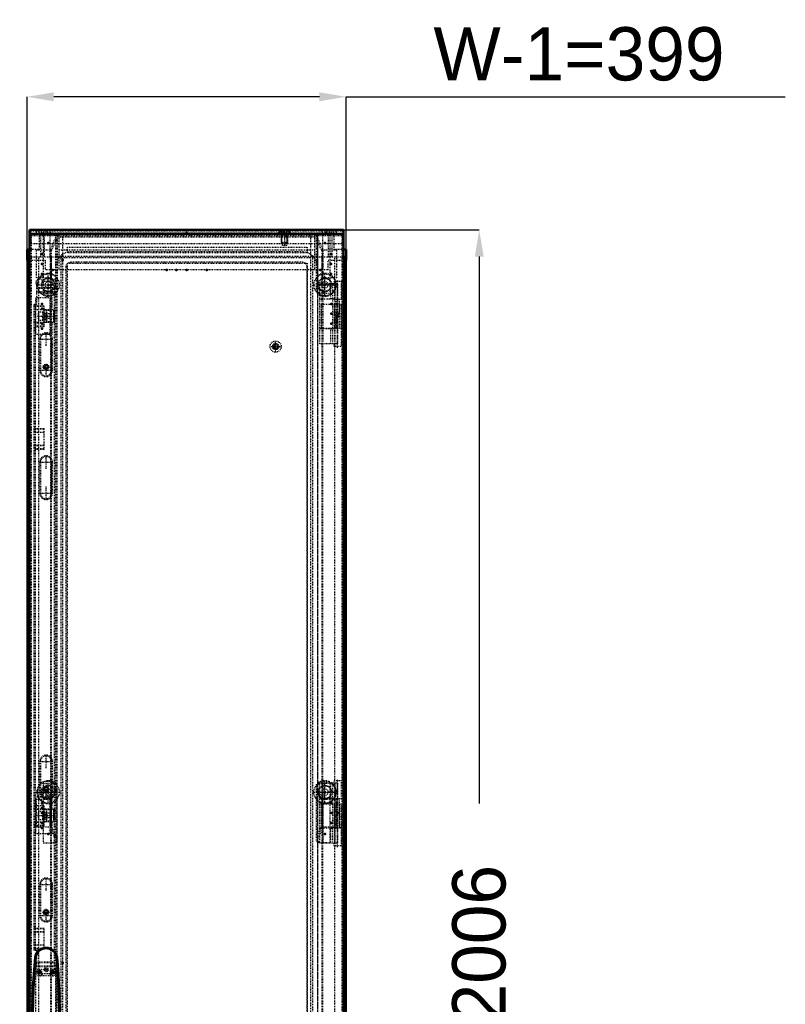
# Model space of a CAD drawing. Header units: millimetres. Extents: x -4 to 3283, y -42 to 4073.
# Tile 7 of 10: x 926 to 1883, y 1965 to 3198. Entities that reach past the tile are written whole.
import ezdxf

# ---------------------------------------------------------------- set-up
doc = ezdxf.new("R2010")
doc.units = ezdxf.units.MM
doc.linetypes.add('Center', pattern=[1.5, 0.45, -0.5, 0.05, -0.5])
doc.linetypes.add('Dashed', pattern=[2, 1, -1])
for name, color, linetype, lineweight in [('2d ConnectionPoints', 7, 'Continuous', 50), ('AM_0', 7, 'Continuous', 50), ('AM_5', 3, 'Continuous', 25), ('AM_7', 7, 'Center', 25), ('AM_9', 6, 'Dashed', 25)]:
    doc.layers.add(name, color=color, linetype=linetype, lineweight=lineweight)
doc.dimstyles.new('ISO-25', dxfattribs={"dimtxt": 2.5, "dimasz": 2.5, "dimexe": 1.25, "dimexo": 0.625, "dimtad": 1, "dimtxsty": 'Standard', "dimcen": 2.5, "dimadec": 0, "dimazin": 0, "dimtfac": 1, "dimtmove": 0, "dimatfit": 3, "dimfxl": 1, "dimarcsym": 0})

# ---------------------------------------------------------------- blocks, each defined once
blk = doc.blocks.new('32_CCR048R5_0__Roof_plate_0_in_MCS20048R5_0__1300')
at = {"layer": 'AM_0'}
for p, q in [((1330.9, 2934.6), (937.9, 2934.6)), ((937.9, 2934.6), (937.9, 2929.6)), ((1330.9, 2917.6), (1330.9, 2934.6)), ((1330.8, 2917.6), (1330.9, 2917.6))]:
    blk.add_line(p, q, dxfattribs=at)
at = {"layer": 'AM_5'}
for p, q in [((1260.9, 2929.6), (1252.9, 2929.6)), ((1253.6, 2917.9), (1253.6, 2929.6)), ((1260.1, 2917.9), (1260.1, 2929.6))]:
    blk.add_line(p, q, dxfattribs=at)
at = {"layer": 'AM_7'}
blk.add_line((1256.9, 2934), (1256.9, 2914.2), dxfattribs=at)
at = {"layer": 'AM_9'}
for p, q in [((937.9, 2929.6), (937.9, 2917.6)), ((939.4, 2917.6), (939.4, 2933.1)), ((1329.4, 2933.1), (939.4, 2933.1)), ((946.6, 2929.6), (946.6, 2933.1)), ((949.9, 2929.6), (949.9, 2933.1)), ((952.9, 2929.6), (952.9, 2933.1)), ((953.1, 2929.6), (953.1, 2933.1)), ((955.6, 2929.6), (955.6, 2933.1)), ((958.8, 2929.6), (958.8, 2933.1)), ((960.8, 2929.6), (960.8, 2933.1)), ((964.3, 2929.6), (964.3, 2933.1)), ((1249.9, 2932.1), (1249.9, 2930.9)), ((1263.9, 2932.1), (1249.9, 2932.1)), ((1263.9, 2930.9), (1249.9, 2930.9)), ((1252.4, 2933.1), (1252.4, 2932.1)), ((1252.9, 2930.9), (1252.9, 2918.7)), ((1260.9, 2918.7), (1260.9, 2930.9)), ((1261.4, 2932.1), (1261.4, 2933.1)), ((1263.9, 2930.9), (1263.9, 2932.1)), ((1304.4, 2929.6), (1304.4, 2933.1)), ((1308, 2929.6), (1308, 2933.1)), ((1309.9, 2929.6), (1309.9, 2933.1)), ((1313.1, 2929.6), (1313.1, 2933.1)), ((1315.6, 2929.6), (1315.6, 2933.1)), ((1315.8, 2929.6), (1315.8, 2933.1)), ((1318.8, 2929.6), (1318.8, 2933.1)), ((1322.1, 2929.6), (1322.1, 2933.1)), ((1329.4, 2933.1), (1329.4, 2917.6)), ((937.9, 2917.6), (1330.8, 2917.6)), ((1252.9, 2918.7), (1253.4, 2918.2)), ((1260.9, 2918.7), (1252.9, 2918.7)), ((1253.4, 2918.2), (1254.1, 2915.1)), ((1260.4, 2918.2), (1253.4, 2918.2)), ((1259.6, 2915.1), (1254.1, 2915.1)), ((1259.6, 2915.1), (1260.4, 2918.2)), ((1260.4, 2918.2), (1260.9, 2918.7))]:
    blk.add_line(p, q, dxfattribs=at)
blk = doc.blocks.new('34_LSSD2000_0__Espagnolette_Top_0_in_MCS20048R5_0__1300')
at = {"layer": 'AM_7'}
for p, q in [((950.3, 2797.9), (966.9, 2797.9)), ((958.6, 2789.6), (958.6, 2806.2)), ((958.6, 2750.6), (958.6, 2767.2)), ((950.3, 2758.9), (966.9, 2758.9)), ((958.6, 2635.8), (958.6, 2652.4)), ((950.3, 2644.1), (966.9, 2644.1)), ((958.6, 2596.8), (958.6, 2613.4)), ((950.3, 2605.1), (966.9, 2605.1)), ((950.3, 2269.3), (966.9, 2269.3)), ((958.6, 2261), (958.6, 2277.6)), ((958.6, 2222), (958.6, 2238.6)), ((950.3, 2230.3), (966.9, 2230.3)), ((958.6, 2107.2), (958.6, 2123.8)), ((950.3, 2115.5), (966.9, 2115.5)), ((958.6, 2068.2), (958.6, 2084.8)), ((950.3, 2076.5), (966.9, 2076.5))]:
    blk.add_line(p, q, dxfattribs=at)
at = {"layer": 'AM_9'}
for p, q in [((951.1, 2873.1), (950.1, 2873.1)), ((967.1, 2873.1), (966.1, 2873.1)), ((946.6, 2865.8), (946.6, 2841.1)), ((969.1, 2862.1), (946.6, 2862.1)), ((969.1, 2861.3), (946.6, 2861.3)), ((963.1, 2870.1), (954.1, 2870.1)), ((969.1, 2009.7), (969.1, 2864.6)), ((969.1, 2857.1), (946.6, 2857.1)), ((969.1, 2856.2), (946.6, 2856.2)), ((946.6, 2841.1), (943.1, 2841.1)), ((943.1, 2841.1), (943.1, 2033.1)), ((956.1, 2839), (943.1, 2839)), ((956.1, 2834.6), (943.1, 2834.6)), ((945.1, 2841.1), (945.1, 2033.1)), ((945.1, 2839.7), (956.1, 2839.7)), ((956.1, 2834.8), (945.1, 2834.8)), ((956.1, 2813.5), (956.1, 2839.7)), ((956.1, 2818.6), (943.1, 2818.6)), ((956.1, 2814.3), (943.1, 2814.3)), ((945.1, 2812.1), (943.1, 2812.1)), ((956.1, 2818.1), (945.1, 2818.1)), ((956.1, 2813.5), (945.1, 2813.5)), ((951.7, 2797.9), (950.7, 2797.9)), ((950.7, 2797.9), (950.7, 2758.9)), ((951.7, 2797.9), (951.7, 2758.9)), ((965.5, 2758.9), (965.5, 2797.9)), ((965.5, 2797.9), (966.5, 2797.9)), ((966.5, 2758.9), (966.5, 2797.9)), ((951.7, 2758.9), (950.7, 2758.9)), ((965.5, 2758.9), (966.5, 2758.9)), ((945.1, 2687.4), (943.1, 2687.4)), ((956.1, 2685.3), (943.1, 2685.3)), ((956.1, 2680.9), (943.1, 2680.9)), ((945.1, 2686), (956.1, 2686)), ((956.1, 2681.1), (945.1, 2681.1)), ((956.1, 2659.8), (956.1, 2686)), ((956.1, 2664.9), (943.1, 2664.9)), ((956.1, 2664.4), (945.1, 2664.4)), ((956.1, 2660.6), (943.1, 2660.6)), ((945.1, 2658.4), (943.1, 2658.4)), ((956.1, 2659.8), (945.1, 2659.8)), ((951.7, 2644.1), (950.7, 2644.1)), ((950.7, 2644.1), (950.7, 2605.1)), ((951.7, 2644.1), (951.7, 2605.1)), ((965.5, 2605.1), (965.5, 2644.1)), ((965.5, 2644.1), (966.5, 2644.1)), ((966.5, 2605.1), (966.5, 2644.1)), ((951.7, 2605.1), (950.7, 2605.1)), ((965.5, 2605.1), (966.5, 2605.1)), ((951.7, 2269.3), (950.7, 2269.3)), ((950.7, 2269.3), (950.7, 2230.3)), ((951.7, 2269.3), (951.7, 2230.3)), ((965.5, 2230.3), (965.5, 2269.3)), ((965.5, 2269.3), (966.5, 2269.3)), ((966.5, 2230.3), (966.5, 2269.3)), ((951.7, 2230.3), (950.7, 2230.3)), ((965.5, 2230.3), (966.5, 2230.3)), ((945.1, 2215.8), (943.1, 2215.8)), ((956.1, 2213.7), (943.1, 2213.7)), ((956.1, 2209.3), (943.1, 2209.3)), ((945.1, 2214.4), (956.1, 2214.4)), ((956.1, 2209.8), (945.1, 2209.8)), ((956.1, 2188.3), (956.1, 2214.4)), ((956.1, 2193.3), (943.1, 2193.3)), ((956.1, 2189), (943.1, 2189)), ((945.1, 2186.8), (943.1, 2186.8)), ((956.1, 2193.1), (945.1, 2193.1)), ((956.1, 2188.3), (945.1, 2188.3)), ((951.7, 2115.5), (950.7, 2115.5)), ((950.7, 2115.5), (950.7, 2076.5)), ((951.7, 2115.5), (951.7, 2076.5)), ((965.5, 2076.5), (965.5, 2115.5)), ((965.5, 2115.5), (966.5, 2115.5)), ((966.5, 2076.5), (966.5, 2115.5)), ((951.7, 2076.5), (950.7, 2076.5)), ((965.5, 2076.5), (966.5, 2076.5)), ((945.1, 2062.1), (943.1, 2062.1)), ((956.1, 2060), (943.1, 2060)), ((945.1, 2060.7), (956.1, 2060.7)), ((956.1, 2034.6), (956.1, 2060.7)), ((956.1, 2055.6), (943.1, 2055.6)), ((956.1, 2056.1), (945.1, 2056.1)), ((956.1, 2039.6), (943.1, 2039.6)), ((956.1, 2035.3), (943.1, 2035.3)), ((956.1, 2039.4), (945.1, 2039.4)), ((956.1, 2034.6), (945.1, 2034.6)), ((943.1, 2033.1), (946.6, 2033.1)), ((946.6, 2033.1), (946.6, 2008.5)), ((969.1, 2018), (946.6, 2018)), ((969.1, 2017.2), (946.6, 2017.2)), ((969.1, 2013), (946.6, 2013)), ((969.1, 2012.1), (946.6, 2012.1)), ((951.1, 2001.1), (950.1, 2001.1)), ((954.1, 2004.1), (963.1, 2004.1)), ((967.1, 2001.1), (966.1, 2001.1))]:
    blk.add_line(p, q, dxfattribs=at)
for centre, radius, start, end in [((950.1, 2868.6), 4.5, 90, 218.9424), ((951.1, 2870.1), 3, 360, 90), ((966.1, 2870.1), 3, 90, 180), ((967.1, 2868.6), 4.5, 296.3878, 90), ((958.6, 2797.9), 7.91, 0, 180), ((958.6, 2797.9), 6.91, 0, 180), ((958.6, 2758.9), 7.91, 180, 0), ((958.6, 2758.9), 6.91, 180, 0), ((958.6, 2644.1), 7.91, 0, 180), ((958.6, 2644.1), 6.91, 0, 180), ((958.6, 2605.1), 7.91, 180, 0), ((958.6, 2605.1), 6.91, 180, 0), ((958.6, 2269.3), 7.91, 0, 180), ((958.6, 2269.3), 6.91, 0, 180), ((958.6, 2230.3), 7.91, 180, 360), ((958.6, 2230.3), 6.91, 180, 360), ((958.6, 2115.5), 7.91, 360, 180), ((958.6, 2115.5), 6.91, 360, 180), ((958.6, 2076.5), 7.91, 180, 360), ((958.6, 2076.5), 6.91, 180, 360), ((967.1, 2005.6), 4.5, 270, 63.6122), ((950.1, 2005.6), 4.5, 141.0576, 270), ((951.1, 2004.1), 3, 270, 0), ((966.1, 2004.1), 3, 180, 270)]:
    blk.add_arc(centre, radius, start, end, dxfattribs=at)
blk = doc.blocks.new('35_LSSDXXXX_0__Lock_0_in_MCS20048R5_0__1300')
at = {"layer": 'AM_0'}
for p, q in [((945.4, 2024.5), (944.9, 2024.6)), ((971.9, 2024.5), (972.3, 2024.6)), ((945.4, 1852.7), (944.9, 1852.7)), ((971.9, 1852.7), (972.3, 1852.7))]:
    blk.add_line(p, q, dxfattribs=at)
for points in [[(971.9, 2024.5), (971.4, 2026.3), (970.7, 2028), (968.7, 2031.1), (967.1, 2032.5), (965.4, 2033.7), (963.3, 2034.7), (961, 2035.3), (958.8, 2035.5), (956.6, 2035.4), (954.6, 2034.9), (952.6, 2034.1), (950.8, 2033), (949.1, 2031.7), (947.7, 2030), (946.5, 2027.9), (945.8, 2026.3), (945.4, 2024.5)], [(945.4, 2024.5), (944, 2005.2), (943, 1985.7), (942.4, 1969.2), (942, 1952.6), (941.9, 1936), (942.1, 1919.4), (942.5, 1902.8), (943.2, 1886.1), (944.2, 1869.4), (945.4, 1852.7)], [(971.9, 1852.7), (973.2, 1872.1), (974.3, 1891.6), (974.9, 1908.1), (975.2, 1924.7), (975.3, 1941.2), (975.1, 1957.8), (974.7, 1974.4), (974, 1991.1), (973.1, 2007.9), (971.9, 2024.5)], [(945.4, 1852.7), (945.8, 1851), (946.5, 1849.2), (948.6, 1846.2), (950.1, 1844.7), (951.9, 1843.5), (954, 1842.5), (956.3, 1841.9), (958.4, 1841.7), (960.7, 1841.9), (962.7, 1842.3), (964.6, 1843.1), (966.5, 1844.2), (968.1, 1845.6), (969.6, 1847.3), (970.8, 1849.3), (971.4, 1851), (971.9, 1852.7)]]:
    blk.add_lwpolyline(points, dxfattribs=at)
for centre, radius, start, end in [((958.6, 2022.2), 13.9, 9.7143, 170.2857), ((1915.1, 1938.6), 974, 174.9377, 185.0623), ((2.1, 1938.6), 974, 354.9377, 5.0623), ((958.6, 1855), 13.9, 189.7143, 350.2857)]:
    blk.add_arc(centre, radius, start, end, dxfattribs=at)
at = {"layer": 'AM_7'}
for p, q in [((947.5, 2005.6), (952.7, 2005.6)), ((950.1, 2003), (950.1, 2008.2)), ((964.5, 2005.6), (969.7, 2005.6)), ((967.1, 2003), (967.1, 2008.2)), ((991.6, 1938.6), (925.6, 1938.6)), ((950.1, 1869), (950.1, 1874.2)), ((967.1, 1869), (967.1, 1874.2)), ((947.5, 1871.6), (952.7, 1871.6)), ((964.5, 1871.6), (969.7, 1871.6))]:
    blk.add_line(p, q, dxfattribs=at)
at = {"layer": 'AM_9'}
for centre, radius in [((950.1, 2005.6), 2.5), ((950.1, 2005.6), 2), ((967.1, 2005.6), 2.5), ((967.1, 2005.6), 2), ((950.1, 1871.6), 2.5), ((950.1, 1871.6), 2), ((967.1, 1871.6), 2.5), ((967.1, 1871.6), 2)]:
    blk.add_circle(centre, radius, dxfattribs=at)
blk = doc.blocks.new('36_DN2004R5_0__Plain_door_0_in_MCS20048R5_0__1300')
at = {"layer": 'AM_0'}
for p, q in [((937.8, 2929.6), (1330.8, 2929.6)), ((937.8, 2929.6), (937.8, 947.6)), ((1330.8, 2929.6), (1330.8, 947.6))]:
    blk.add_line(p, q, dxfattribs=at)
at = {"layer": 'AM_5'}
for centre, radius in [((1245.8, 2788.6), 3.23), ((958.6, 2763.1), 2.39), ((958.6, 2234.6), 2.39), ((958.6, 2080.6), 2.39)]:
    blk.add_arc(centre, radius, 75, 15, dxfattribs=at)
at = {"layer": 'AM_7'}
for p, q in [((1238.5, 2788.6), (1253.2, 2788.6)), ((1245.8, 2781.3), (1245.8, 2796)), ((954.9, 2763.1), (962.3, 2763.1)), ((954.9, 2234.6), (962.3, 2234.6)), ((954.9, 2080.6), (962.3, 2080.6)), ((958.6, 2005.9), (958.6, 2011.4)), ((955.9, 2008.6), (961.4, 2008.6))]:
    blk.add_line(p, q, dxfattribs=at)
at = {"layer": 'AM_9'}
for p, q in [((939.8, 2927.6), (1328.8, 2927.6)), ((939.8, 2927.6), (939.8, 949.6)), ((972.3, 2926.1), (1298.3, 2926.1)), ((972.3, 951.1), (972.3, 2926.1)), ((1298.3, 2926.1), (1298.3, 951.1)), ((1328.8, 2927.6), (1328.8, 949.6)), ((985.3, 2906.1), (985.3, 2913.1)), ((985.3, 2913.1), (1285.3, 2913.1)), ((1285.3, 2913.1), (1285.3, 2906.1)), ((1285.3, 2906.1), (985.3, 2906.1)), ((985.3, 984.1), (985.3, 2893.1)), ((985.3, 2893.1), (1285.3, 2893.1)), ((1285.3, 2893.1), (1285.3, 984.1)), ((1302.9, 2841.6), (1302.9, 2811.6)), ((1302.9, 2841.6), (1328, 2841.6)), ((1318.9, 2841.6), (1318.9, 2811.6)), ((1320.9, 2841.6), (1320.9, 2811.6)), ((1320.9, 2841.6), (1320.9, 2811.6)), ((1322, 2841.6), (1322, 2811.6)), ((1326, 2811.6), (1326, 2841.6)), ((1328, 2811.6), (1328, 2841.6)), ((1302.9, 2811.6), (1320.9, 2811.6)), ((1302.9, 2216.1), (1328, 2216.1)), ((1302.9, 2216.1), (1302.9, 2186.1)), ((1318.9, 2216.1), (1318.9, 2186.1)), ((1320.9, 2216.1), (1320.9, 2186.1)), ((1320.9, 2216.1), (1320.9, 2186.1)), ((1322, 2216.1), (1322, 2186.1)), ((1326, 2186.1), (1326, 2216.1)), ((1328, 2186.1), (1328, 2216.1)), ((1302.9, 2186.1), (1328, 2186.1)), ((945.9, 2003.9), (947.9, 2009.4)), ((947.9, 2009.4), (953.1, 2009.4)), ((953.1, 2009.4), (953.1, 2001.6)), ((964.1, 2001.6), (964.1, 2009.4)), ((964.1, 2009.4), (969.4, 2009.4)), ((969.4, 2009.4), (971.4, 2003.9)), ((945.9, 1873.4), (945.9, 2003.9)), ((953.1, 2001.6), (964.1, 2001.6)), ((971.4, 2003.9), (971.4, 1873.4))]:
    blk.add_line(p, q, dxfattribs=at)
for centre, radius in [((1245.8, 2788.6), 7), ((1245.8, 2788.6), 4), ((1245.8, 2788.6), 3.05), ((1245.8, 2788.6), 2.35), ((958.6, 2763.1), 3.5), ((958.6, 2763.1), 3), ((958.6, 2763.1), 2.39), ((958.6, 2234.6), 3.5), ((958.6, 2234.6), 3), ((958.6, 2234.6), 2.39), ((958.6, 2080.6), 3.5), ((958.6, 2080.6), 3), ((958.6, 2080.6), 2.39), ((958.6, 2008.6), 2.6)]:
    blk.add_circle(centre, radius, dxfattribs=at)
blk = doc.blocks.new('39_DNMK01_0__Hinge_3_0_in_MCS20048R5_0__1300')
at = {"layer": 'AM_7'}
blk.add_line((1323.4, 2162.1), (1323.4, 2247.1), dxfattribs=at)
at = {"layer": 'AM_9'}
for p, q in [((1318.4, 2245.1), (1318.4, 2242.1)), ((1328.4, 2245.1), (1318.4, 2245.1)), ((1328.4, 2222.6), (1328.4, 2245.1)), ((1323.8, 2242.1), (1301.2, 2242.1)), ((1301.2, 2167.1), (1301.2, 2242.1)), ((1305.2, 2167.1), (1305.2, 2242.1)), ((1315, 2223.4), (1315, 2242.1)), ((1317.4, 2167.1), (1317.4, 2242.1)), ((1320.2, 2222.6), (1320.2, 2242.1)), ((1323.3, 2222.6), (1323.3, 2242.1)), ((1323.8, 2167.1), (1323.8, 2242.1)), ((1313.4, 2223.1), (1301.2, 2223.1)), ((1305.2, 2222.1), (1301.2, 2222.1)), ((1318.7, 2223.1), (1317.3, 2223.1)), ((1318.7, 2223.1), (1318.7, 2222.6)), ((1328.4, 2222.6), (1318.7, 2222.6)), ((1320.9, 2222.6), (1320.9, 2205.6)), ((1325.9, 2205.6), (1325.9, 2222.6)), ((1325.9, 2205.6), (1320.9, 2205.6)), ((1320.9, 2203.6), (1325.9, 2203.6)), ((1320.9, 2203.6), (1320.9, 2186.6)), ((1325.9, 2186.6), (1325.9, 2203.6)), ((1305.2, 2187.1), (1301.2, 2187.1)), ((1301.2, 2186.1), (1302.9, 2186.1)), ((1315, 2167.1), (1315, 2185.8)), ((1318.7, 2186.6), (1328.4, 2186.6)), ((1318.7, 2186.6), (1318.7, 2186.1)), ((1320.2, 2167.1), (1320.2, 2186.6)), ((1323.3, 2167.1), (1323.3, 2186.6)), ((1328.4, 2164.1), (1328.4, 2186.6)), ((1323.8, 2167.1), (1301.2, 2167.1)), ((1318.4, 2167.1), (1318.4, 2164.1)), ((1318.4, 2164.1), (1328.4, 2164.1))]:
    blk.add_line(p, q, dxfattribs=at)
for points in [[(1317.3, 2223.1), (1316.7, 2223.3), (1316.2, 2223.4), (1315.6, 2223.4), (1315.1, 2223.4), (1314.5, 2223.4), (1314, 2223.3), (1313.5, 2223.1), (1313.4, 2223.1)], [(1313.4, 2186.1), (1313.9, 2186), (1314.5, 2185.9), (1315, 2185.8), (1315.6, 2185.8), (1316.1, 2185.9), (1316.7, 2186), (1317.2, 2186.1), (1317.3, 2186.1)]]:
    blk.add_lwpolyline(points, dxfattribs=at)
blk = doc.blocks.new('40_DNMK01_0__Hinge_4_0_in_MCS20048R5_0__1300')
at = {"layer": 'AM_7'}
blk.add_line((1323.4, 2787.1), (1323.4, 2872.1), dxfattribs=at)
at = {"layer": 'AM_9'}
for p, q in [((1323.8, 2867.1), (1301.2, 2867.1)), ((1301.2, 2792.1), (1301.2, 2867.1)), ((1305.2, 2792.1), (1305.2, 2867.1)), ((1315, 2848.4), (1315, 2867.1)), ((1317.4, 2792.1), (1317.4, 2867.1)), ((1318.4, 2870.1), (1318.4, 2867.1)), ((1328.4, 2870.1), (1318.4, 2870.1)), ((1320.2, 2847.6), (1320.2, 2867.1)), ((1323.3, 2847.6), (1323.3, 2867.1)), ((1323.8, 2792.1), (1323.8, 2867.1)), ((1328.4, 2847.6), (1328.4, 2870.1)), ((1313.4, 2848.1), (1301.2, 2848.1)), ((1305.2, 2847.1), (1301.2, 2847.1)), ((1318.7, 2848.1), (1317.3, 2848.1)), ((1318.7, 2848.1), (1318.7, 2847.6)), ((1328.4, 2847.6), (1318.7, 2847.6)), ((1320.9, 2847.6), (1320.9, 2830.6)), ((1325.9, 2830.6), (1325.9, 2847.6)), ((1325.9, 2830.6), (1320.9, 2830.6)), ((1320.9, 2828.6), (1325.9, 2828.6)), ((1320.9, 2828.6), (1320.9, 2811.6)), ((1325.9, 2811.6), (1325.9, 2828.6)), ((1305.2, 2812.1), (1301.2, 2812.1)), ((1301.2, 2811.1), (1313.4, 2811.1)), ((1315, 2792.1), (1315, 2810.8)), ((1317.3, 2811.1), (1318.7, 2811.1)), ((1318.7, 2811.6), (1318.7, 2811.1)), ((1320.2, 2792.1), (1320.2, 2811.6)), ((1320.9, 2811.6), (1328.4, 2811.6)), ((1323.3, 2792.1), (1323.3, 2811.6)), ((1328.4, 2789.1), (1328.4, 2811.6)), ((1323.8, 2792.1), (1301.2, 2792.1)), ((1318.4, 2792.1), (1318.4, 2789.1)), ((1318.4, 2789.1), (1328.4, 2789.1))]:
    blk.add_line(p, q, dxfattribs=at)
for points in [[(1317.3, 2848.1), (1316.7, 2848.3), (1316.2, 2848.4), (1315.6, 2848.4), (1315.1, 2848.4), (1314.5, 2848.4), (1314, 2848.3), (1313.5, 2848.1), (1313.4, 2848.1)], [(1313.4, 2811.1), (1313.9, 2811), (1314.5, 2810.9), (1315, 2810.8), (1315.6, 2810.8), (1316.1, 2810.9), (1316.7, 2811), (1317.2, 2811.1), (1317.3, 2811.1)]]:
    blk.add_lwpolyline(points, dxfattribs=at)
blk = doc.blocks.new('43_DNMK01_0__Rod_catches_3_0_in_MCS20048R5_0__1300')
at = {"layer": 'AM_7'}
blk.add_line((947.9, 2201.6), (969.9, 2201.6), dxfattribs=at)
at = {"layer": 'AM_9'}
for p, q in [((945.9, 2178.6), (945.9, 2224.6)), ((966.2, 2224.6), (945.9, 2224.6)), ((963.9, 2178.6), (963.9, 2224.6)), ((966.2, 2209.6), (966.2, 2224.6)), ((949.2, 2206.6), (949.2, 2196.6)), ((954.2, 2206.6), (949.2, 2206.6)), ((957.2, 2205.6), (954.2, 2206.6)), ((954.2, 2206.6), (954.2, 2196.6)), ((956.4, 2193.6), (956.4, 2209.6)), ((966.2, 2209.6), (956.4, 2209.6)), ((956.4, 2209.6), (959.2, 2209.2)), ((959.2, 2209.2), (959.3, 2208.8)), ((959.2, 2194), (959.2, 2209.2)), ((968.4, 2208.8), (959.3, 2208.8)), ((959.3, 2208.8), (959.4, 2204.6)), ((969.6, 2209.2), (966.2, 2209.6)), ((968.3, 2204.6), (968.4, 2208.8)), ((968.4, 2209.2), (969.6, 2209.2)), ((968.4, 2194.1), (968.4, 2209.2)), ((968.4, 2208.8), (968.4, 2209.2)), ((969.6, 2194.1), (969.6, 2209.2)), ((948.9, 2205.3), (948.9, 2197.9)), ((949.2, 2205.3), (948.9, 2205.3)), ((948.9, 2197.9), (949.2, 2197.9)), ((949.2, 2196.6), (954.2, 2196.6)), ((954.2, 2196.6), (957.2, 2197.6)), ((959.2, 2194), (956.4, 2193.6)), ((959.2, 2205.6), (957.2, 2205.6)), ((957.2, 2205.6), (957.2, 2197.6)), ((957.2, 2197.6), (959.2, 2197.6)), ((959.2, 2205.6), (959.2, 2197.6)), ((959.3, 2204.1), (959.2, 2204.1)), ((959.2, 2199.1), (959.3, 2199.1)), ((959.3, 2194.4), (959.2, 2194)), ((959.4, 2198.6), (959.3, 2194.4)), ((968.4, 2194.4), (959.3, 2194.4)), ((968.3, 2204.6), (959.4, 2204.6)), ((959.4, 2198.6), (959.4, 2204.6)), ((968.3, 2198.6), (959.4, 2198.6)), ((966.2, 2193.6), (969.6, 2194.1)), ((968.3, 2198.6), (968.3, 2204.6)), ((968.4, 2194.4), (968.3, 2198.6)), ((968.9, 2204.1), (968.4, 2204.1)), ((968.4, 2204.1), (968.4, 2199.1)), ((968.4, 2203.6), (968.4, 2203.6)), ((968.4, 2199.6), (968.4, 2199.6)), ((968.4, 2199.1), (968.9, 2199.1)), ((968.4, 2194.1), (968.4, 2194.4)), ((969.6, 2194.1), (968.4, 2194.1)), ((968.9, 2204.1), (968.9, 2199.1)), ((966.2, 2193.6), (956.4, 2193.6)), ((966.2, 2178.6), (966.2, 2193.6)), ((966.2, 2178.6), (945.9, 2178.6))]:
    blk.add_line(p, q, dxfattribs=at)
for points in [[(959.3, 2199.1), (959.3, 2199.1), (959.3, 2199.2), (959.3, 2199.2), (959.3, 2199.3), (959.3, 2199.4), (959.3, 2199.5), (959.3, 2199.6), (959.3, 2199.7), (959.3, 2199.9), (959.3, 2200), (959.3, 2200.2), (959.3, 2200.4), (959.3, 2200.6), (959.3, 2200.8), (959.3, 2201), (959.3, 2201.2), (959.3, 2201.4), (959.3, 2201.6), (959.3, 2201.8), (959.3, 2202.1), (959.3, 2202.3), (959.3, 2202.5), (959.3, 2202.7), (959.3, 2202.9), (959.3, 2203.1), (959.3, 2203.2), (959.3, 2203.4), (959.3, 2203.5), (959.3, 2203.7), (959.3, 2203.8), (959.3, 2203.9), (959.3, 2204), (959.3, 2204), (959.3, 2204.1), (959.3, 2204.1), (959.3, 2204.1)], [(959.3, 2204.1), (959.3, 2204.1), (959.3, 2204.1), (959.3, 2204), (959.3, 2204), (959.3, 2203.9), (959.3, 2203.8), (959.3, 2203.7), (959.3, 2203.5), (959.3, 2203.4), (959.4, 2203.2), (959.4, 2203.1), (959.4, 2202.9), (959.4, 2202.7), (959.4, 2202.5), (959.4, 2202.3), (959.4, 2202.1), (959.4, 2201.8), (959.4, 2201.6)], [(959.4, 2201.6), (959.4, 2201.4), (959.4, 2201.2), (959.4, 2201), (959.4, 2200.8), (959.4, 2200.6), (959.4, 2200.4), (959.4, 2200.2), (959.4, 2200), (959.3, 2199.9), (959.3, 2199.7), (959.3, 2199.6), (959.3, 2199.5), (959.3, 2199.4), (959.3, 2199.3), (959.3, 2199.2), (959.3, 2199.2), (959.3, 2199.1), (959.3, 2199.1)], [(968.4, 2199.6), (968.4, 2199.6), (968.4, 2199.7), (968.4, 2199.7), (968.4, 2199.7), (968.4, 2199.8), (968.4, 2199.9), (968.4, 2200), (968.4, 2200.1), (968.4, 2200.2), (968.3, 2200.3), (968.3, 2200.5), (968.3, 2200.6), (968.3, 2200.8), (968.3, 2200.9), (968.3, 2201.1), (968.3, 2201.3), (968.3, 2201.4), (968.3, 2201.6), (968.3, 2201.8), (968.3, 2202), (968.3, 2202.1), (968.3, 2202.3), (968.3, 2202.5), (968.3, 2202.6), (968.3, 2202.8), (968.3, 2202.9), (968.4, 2203), (968.4, 2203.2), (968.4, 2203.3), (968.4, 2203.4), (968.4, 2203.4), (968.4, 2203.5), (968.4, 2203.6), (968.4, 2203.6), (968.4, 2203.6), (968.4, 2203.6)], [(968.4, 2203.8), (968.4, 2203.7), (968.4, 2203.6), (968.4, 2203.4), (968.4, 2203.2), (968.4, 2203.1), (968.4, 2202.9), (968.4, 2202.7), (968.4, 2202.5), (968.4, 2202.3), (968.4, 2202.1), (968.4, 2201.9), (968.4, 2201.6), (968.4, 2201.4), (968.4, 2201.2), (968.4, 2201), (968.4, 2200.8), (968.4, 2200.6), (968.4, 2200.4), (968.4, 2200.2), (968.4, 2200), (968.4, 2199.9), (968.4, 2199.7), (968.4, 2199.6), (968.4, 2199.5), (968.4, 2199.4)], [(968.4, 2203.6), (968.4, 2203.6), (968.4, 2203.6), (968.4, 2203.6), (968.4, 2203.5), (968.4, 2203.4), (968.4, 2203.4), (968.4, 2203.3), (968.4, 2203.2)], [(968.4, 2200), (968.4, 2199.9), (968.4, 2199.9), (968.4, 2199.8), (968.4, 2199.7), (968.4, 2199.7), (968.4, 2199.6), (968.4, 2199.6), (968.4, 2199.6)]]:
    blk.add_lwpolyline(points, dxfattribs=at)
blk = doc.blocks.new('44_DNMK01_0__Rod_catches_4_0_in_MCS20048R5_0__1300')
at = {"layer": 'AM_7'}
blk.add_line((947.9, 2826.6), (969.9, 2826.6), dxfattribs=at)
at = {"layer": 'AM_9'}
for p, q in [((966.2, 2849.6), (945.9, 2849.6)), ((945.9, 2803.6), (945.9, 2849.6)), ((963.9, 2803.6), (963.9, 2849.6)), ((966.2, 2834.6), (966.2, 2849.6)), ((956.4, 2818.6), (956.4, 2834.6)), ((966.2, 2834.6), (956.4, 2834.6)), ((956.4, 2834.6), (959.2, 2834.2)), ((969.6, 2834.2), (966.2, 2834.6)), ((948.9, 2830.3), (948.9, 2822.9)), ((949.2, 2830.3), (948.9, 2830.3)), ((948.9, 2822.9), (949.2, 2822.9)), ((949.2, 2831.6), (949.2, 2821.6)), ((954.2, 2831.6), (949.2, 2831.6)), ((957.2, 2830.6), (954.2, 2831.6)), ((954.2, 2831.6), (954.2, 2821.6)), ((954.2, 2821.6), (957.2, 2822.6)), ((959.2, 2830.6), (957.2, 2830.6)), ((957.2, 2830.6), (957.2, 2822.6)), ((957.2, 2822.6), (959.2, 2822.6)), ((959.2, 2834.2), (959.3, 2833.8)), ((959.2, 2819), (959.2, 2834.2)), ((959.2, 2830.6), (959.2, 2822.6)), ((959.3, 2829.1), (959.2, 2829.1)), ((959.2, 2824.1), (959.3, 2824.1)), ((968.4, 2833.8), (959.3, 2833.8)), ((959.3, 2833.8), (959.4, 2829.6)), ((959.4, 2823.6), (959.3, 2819.4)), ((959.4, 2823.6), (959.4, 2829.6)), ((968.3, 2829.6), (959.4, 2829.6)), ((968.3, 2823.6), (959.4, 2823.6)), ((968.3, 2829.6), (968.4, 2833.8)), ((968.3, 2823.6), (968.3, 2829.6)), ((968.4, 2819.4), (968.3, 2823.6)), ((968.4, 2834.2), (969.6, 2834.2)), ((968.4, 2819.1), (968.4, 2834.2)), ((968.4, 2833.8), (968.4, 2834.2)), ((968.9, 2829.1), (968.4, 2829.1)), ((968.4, 2829.1), (968.4, 2824.1)), ((968.4, 2828.6), (968.4, 2828.6)), ((968.4, 2824.6), (968.4, 2824.6)), ((968.4, 2824.1), (968.9, 2824.1)), ((968.9, 2829.1), (968.9, 2824.1)), ((969.6, 2819.1), (969.6, 2834.2)), ((949.2, 2821.6), (954.2, 2821.6)), ((959.2, 2819), (956.4, 2818.6)), ((966.2, 2818.6), (956.4, 2818.6)), ((959.3, 2819.4), (959.2, 2819)), ((968.4, 2819.4), (959.3, 2819.4)), ((966.2, 2818.6), (969.6, 2819.1)), ((966.2, 2803.6), (966.2, 2818.6)), ((968.4, 2819.1), (968.4, 2819.4)), ((969.6, 2819.1), (968.4, 2819.1)), ((966.2, 2803.6), (945.9, 2803.6))]:
    blk.add_line(p, q, dxfattribs=at)
for points in [[(959.3, 2824.1), (959.3, 2824.1), (959.3, 2824.2), (959.3, 2824.2), (959.3, 2824.3), (959.3, 2824.4), (959.3, 2824.5), (959.3, 2824.6), (959.3, 2824.7), (959.3, 2824.9), (959.3, 2825), (959.3, 2825.2), (959.3, 2825.4), (959.3, 2825.6), (959.3, 2825.8), (959.3, 2826), (959.3, 2826.2), (959.3, 2826.4), (959.3, 2826.6), (959.3, 2826.8), (959.3, 2827.1), (959.3, 2827.3), (959.3, 2827.5), (959.3, 2827.7), (959.3, 2827.9), (959.3, 2828.1), (959.3, 2828.2), (959.3, 2828.4), (959.3, 2828.5), (959.3, 2828.7), (959.3, 2828.8), (959.3, 2828.9), (959.3, 2829), (959.3, 2829), (959.3, 2829.1), (959.3, 2829.1), (959.3, 2829.1)], [(959.3, 2829.1), (959.3, 2829.1), (959.3, 2829.1), (959.3, 2829), (959.3, 2829), (959.3, 2828.9), (959.3, 2828.8), (959.3, 2828.7), (959.3, 2828.5), (959.3, 2828.4), (959.4, 2828.2), (959.4, 2828.1), (959.4, 2827.9), (959.4, 2827.7), (959.4, 2827.5), (959.4, 2827.3), (959.4, 2827.1), (959.4, 2826.8), (959.4, 2826.6)], [(959.4, 2826.6), (959.4, 2826.4), (959.4, 2826.2), (959.4, 2826), (959.4, 2825.8), (959.4, 2825.6), (959.4, 2825.4), (959.4, 2825.2), (959.4, 2825), (959.3, 2824.9), (959.3, 2824.7), (959.3, 2824.6), (959.3, 2824.5), (959.3, 2824.4), (959.3, 2824.3), (959.3, 2824.2), (959.3, 2824.2), (959.3, 2824.1), (959.3, 2824.1)], [(968.4, 2824.6), (968.4, 2824.6), (968.4, 2824.7), (968.4, 2824.7), (968.4, 2824.7), (968.4, 2824.8), (968.4, 2824.9), (968.4, 2825), (968.4, 2825.1), (968.4, 2825.2), (968.3, 2825.3), (968.3, 2825.5), (968.3, 2825.6), (968.3, 2825.8), (968.3, 2825.9), (968.3, 2826.1), (968.3, 2826.3), (968.3, 2826.4), (968.3, 2826.6), (968.3, 2826.8), (968.3, 2827), (968.3, 2827.1), (968.3, 2827.3), (968.3, 2827.5), (968.3, 2827.6), (968.3, 2827.8), (968.3, 2827.9), (968.4, 2828), (968.4, 2828.2), (968.4, 2828.3), (968.4, 2828.4), (968.4, 2828.4), (968.4, 2828.5), (968.4, 2828.6), (968.4, 2828.6), (968.4, 2828.6), (968.4, 2828.6)], [(968.4, 2828.8), (968.4, 2828.7), (968.4, 2828.6), (968.4, 2828.4), (968.4, 2828.2), (968.4, 2828.1), (968.4, 2827.9), (968.4, 2827.7), (968.4, 2827.5), (968.4, 2827.3), (968.4, 2827.1), (968.4, 2826.9), (968.4, 2826.6), (968.4, 2826.4), (968.4, 2826.2), (968.4, 2826), (968.4, 2825.8), (968.4, 2825.6), (968.4, 2825.4), (968.4, 2825.2), (968.4, 2825), (968.4, 2824.9), (968.4, 2824.7), (968.4, 2824.6), (968.4, 2824.5), (968.4, 2824.4)], [(968.4, 2828.6), (968.4, 2828.6), (968.4, 2828.6), (968.4, 2828.6), (968.4, 2828.5), (968.4, 2828.4), (968.4, 2828.4), (968.4, 2828.3), (968.4, 2828.2)], [(968.4, 2825), (968.4, 2824.9), (968.4, 2824.9), (968.4, 2824.8), (968.4, 2824.7), (968.4, 2824.7), (968.4, 2824.6), (968.4, 2824.6), (968.4, 2824.6)]]:
    blk.add_lwpolyline(points, dxfattribs=at)
blk = doc.blocks.new('45_CRP2004R5_0__Rear_Panel_0_in_MCS20048R5_0__1300')
at = {"layer": 'AM_0'}
blk.add_line((1330.9, 2917.6), (1330.9, 2910.1), dxfattribs=at)
at = {"layer": 'AM_7'}
for p, q in [((961.4, 2850.8), (961.4, 2880.9)), ((1307.4, 2851.5), (1307.4, 2880.3)), ((946.3, 2865.9), (976.4, 2865.9)), ((1293, 2865.9), (1321.8, 2865.9)), ((961.4, 2215.8), (961.4, 2245.9)), ((1307.4, 2216.5), (1307.4, 2245.3)), ((946.3, 2230.9), (976.4, 2230.9)), ((1293, 2230.9), (1321.8, 2230.9))]:
    blk.add_line(p, q, dxfattribs=at)
at = {"layer": 'AM_9'}
for p, q in [((937.9, 2930.6), (1330.9, 2930.6)), ((1329.4, 2929.1), (939.4, 2929.1)), ((937.9, 2917.6), (937.9, 948.6)), ((939.4, 2917.6), (939.4, 950.1)), ((1329.4, 2917.6), (1329.4, 950.1)), ((1330.9, 2910.1), (1330.9, 957.6)), ((1279.4, 2907.1), (989.4, 2907.1)), ((983.4, 2888.1), (983.4, 971.1)), ((1279.4, 2894.1), (989.4, 2894.1)), ((1285.4, 971.1), (1285.4, 2888.1)), ((970.4, 2856.1), (970.4, 2240.6)), ((1298.4, 2240.6), (1298.4, 2856.1)), ((970.4, 2168.6), (970.4, 1715.6)), ((1298.4, 1715.6), (1298.4, 2168.6))]:
    blk.add_line(p, q, dxfattribs=at)
for centre, radius in [((961.4, 2865.9), 13.7), ((961.4, 2865.9), 8.65), ((961.4, 2865.9), 8.03), ((1307.4, 2865.9), 13.7), ((1307.4, 2865.9), 8.65), ((1307.4, 2865.9), 8.03), ((961.4, 2865.9), 4), ((1307.4, 2865.9), 4), ((961.4, 2230.9), 13.7), ((1307.4, 2230.9), 13.7), ((961.4, 2230.9), 8.65), ((961.4, 2230.9), 8.03), ((961.4, 2230.9), 4), ((1307.4, 2230.9), 8.65), ((1307.4, 2230.9), 8.03), ((1307.4, 2230.9), 4)]:
    blk.add_circle(centre, radius, dxfattribs=at)
for centre, radius, start, end in [((989.4, 2888.1), 19, 90, 180), ((1279.4, 2888.1), 19, 360, 90), ((989.4, 2888.1), 6, 90, 180), ((1279.4, 2888.1), 6, 360, 90), ((961.4, 2865.9), 14.3, 51.1578, 308.8422), ((1307.4, 2865.9), 14.4, 231.1578, 128.8422), ((961.4, 2230.9), 14.4, 51.1578, 308.8422), ((1307.4, 2230.9), 14.3, 231.1578, 128.8422)]:
    blk.add_arc(centre, radius, start, end, dxfattribs=at)
blk = doc.blocks.new('48_CRPK040RPMK3R_0_in_MCS20048R5_0__1300')
at = {"layer": 'AM_9'}
for p, q in [((1296.4, 2928.1), (1300.4, 2928.1)), ((1296.4, 2928.1), (1296.4, 2856.1)), ((1296.4, 2924.3), (1302.7, 2909.6)), ((1298.4, 2856.1), (1298.4, 2928.1)), ((1305.1, 2909.6), (1298.4, 2925.1)), ((1300.4, 2928.1), (1300.4, 2929.1)), ((1314, 2929.1), (1300.4, 2929.1)), ((1314, 2855.1), (1314, 2929.1)), ((1302.7, 2909.6), (1322.4, 2909.6)), ((1304, 2874.6), (1304, 2909.6)), ((1305.1, 2874.6), (1305.1, 2909.6)), ((1322.4, 2874.6), (1322.4, 2909.6)), ((1302.7, 2874.6), (1296.4, 2859.9)), ((1298.4, 2859.1), (1305.1, 2874.6)), ((1322.4, 2874.6), (1302.7, 2874.6)), ((1300.4, 2856.1), (1296.4, 2856.1)), ((1300.4, 2855.1), (1300.4, 2856.1)), ((1314, 2855.1), (1300.4, 2855.1))]:
    blk.add_line(p, q, dxfattribs=at)
blk = doc.blocks.new('49_CRPK040RPMK4R_0_in_MCS20048R5_0__1300')
at = {"layer": 'AM_9'}
for p, q in [((1296.4, 2240.6), (1300.4, 2240.6)), ((1296.4, 2240.6), (1296.4, 2168.6)), ((1296.4, 2236.8), (1302.7, 2222.1)), ((1298.4, 2168.6), (1298.4, 2240.6)), ((1305.1, 2222.1), (1298.4, 2237.6)), ((1300.4, 2240.6), (1300.4, 2241.6)), ((1314, 2241.6), (1300.4, 2241.6)), ((1314, 2167.6), (1314, 2241.6)), ((1302.7, 2222.1), (1322.4, 2222.1)), ((1304, 2187.1), (1304, 2222.1)), ((1305.1, 2187.1), (1305.1, 2222.1)), ((1322.4, 2187.1), (1322.4, 2222.1)), ((1302.7, 2187.1), (1296.4, 2172.4)), ((1298.4, 2171.6), (1305.1, 2187.1)), ((1322.4, 2187.1), (1302.7, 2187.1)), ((1300.4, 2168.6), (1296.4, 2168.6)), ((1300.4, 2167.6), (1300.4, 2168.6)), ((1314, 2167.6), (1300.4, 2167.6))]:
    blk.add_line(p, q, dxfattribs=at)
blk = doc.blocks.new('51_CRPK040RPMK6F_0_in_MCS20048R5_0__1300')
at = {"layer": 'AM_9'}
for p, q in [((954.8, 2929.1), (968.4, 2929.1)), ((954.8, 2929.1), (954.8, 2855.1)), ((970.4, 2925.1), (963.7, 2909.6)), ((966, 2909.6), (972.4, 2924.3)), ((968.4, 2929.1), (968.4, 2928.1)), ((968.4, 2928.1), (972.4, 2928.1)), ((970.4, 2928.1), (970.4, 2856.1)), ((972.4, 2928.1), (972.4, 2856.1)), ((946.4, 2909.6), (966, 2909.6)), ((946.4, 2909.6), (946.4, 2874.6)), ((963.7, 2909.6), (963.7, 2874.6)), ((964.8, 2909.6), (964.8, 2874.6)), ((966, 2874.6), (946.4, 2874.6)), ((963.7, 2874.6), (970.4, 2859.1)), ((972.4, 2859.9), (966, 2874.6)), ((954.8, 2855.1), (968.4, 2855.1)), ((968.4, 2856.1), (968.4, 2855.1)), ((972.4, 2856.1), (968.4, 2856.1))]:
    blk.add_line(p, q, dxfattribs=at)
blk = doc.blocks.new('52_CRPK040RPMK7F_0_in_MCS20048R5_0__1300')
at = {"layer": 'AM_9'}
for p, q in [((954.8, 2241.6), (954.8, 2167.6)), ((954.8, 2241.6), (968.4, 2241.6)), ((970.4, 2237.6), (963.7, 2222.1)), ((966, 2222.1), (972.4, 2236.8)), ((968.4, 2241.6), (968.4, 2240.6)), ((972.4, 2240.6), (968.4, 2240.6)), ((970.4, 2240.6), (970.4, 2168.6)), ((972.4, 2168.6), (972.4, 2240.6)), ((946.4, 2222.1), (946.4, 2187.1)), ((946.4, 2222.1), (966, 2222.1)), ((963.7, 2222.1), (963.7, 2187.1)), ((964.8, 2222.1), (964.8, 2187.1)), ((966, 2187.1), (946.4, 2187.1)), ((963.7, 2187.1), (970.4, 2171.6)), ((972.4, 2172.4), (966, 2187.1)), ((954.8, 2167.6), (968.4, 2167.6)), ((968.4, 2168.6), (968.4, 2167.6)), ((972.4, 2168.6), (968.4, 2168.6))]:
    blk.add_line(p, q, dxfattribs=at)
blk = doc.blocks.new('54_MCS20048R5_Frame_0_in_MCS20048R5_0__1300')
at = {"layer": 'AM_0'}
for p, q in [((934.9, 2910.1), (934.9, 2896.6)), ((937.8, 2910.1), (934.9, 2910.1)), ((1333.9, 2910.1), (1330.8, 2910.1)), ((1333.9, 2896.6), (1333.9, 2910.1)), ((934.9, 2896.6), (935.2, 2896.6)), ((935.2, 2901.1), (937.8, 2901.1)), ((935.2, 2901.1), (935.2, 958.1)), ((1330.8, 2901.1), (1333.6, 2901.1)), ((1333.6, 2901.1), (1333.6, 958.1)), ((1333.6, 2896.6), (1333.9, 2896.6))]:
    blk.add_line(p, q, dxfattribs=at)
at = {"layer": 'AM_9'}
for p, q in [((949.9, 2930.6), (949.9, 2910.1)), ((1318.9, 2930.6), (949.9, 2930.6)), ((952.2, 2901.1), (952.2, 2930.6)), ((956.8, 2901.1), (956.8, 2930.6)), ((963.8, 2901.1), (963.8, 2930.6)), ((974.4, 2930.6), (974.4, 2884.6)), ((979.4, 930.4), (979.4, 2930.6)), ((1289.4, 2930.6), (1289.4, 930.4)), ((1294.4, 2930.6), (1294.4, 2884.6)), ((1304.9, 2901.1), (1304.9, 2930.6)), ((1311.9, 2901.1), (1311.9, 2930.6)), ((1316.5, 2901.1), (1316.5, 2930.6)), ((1318.9, 2910.1), (1318.9, 2930.6)), ((949.9, 2910.1), (937.8, 2910.1)), ((1294.4, 2909.1), (974.4, 2909.1)), ((1330.8, 2910.1), (1318.9, 2910.1)), ((935.2, 2896.6), (957.4, 2896.6)), ((937.8, 2901.1), (974.4, 2901.1)), ((949.1, 2901.1), (949.1, 958.1)), ((957.4, 2896.6), (957.4, 2884.6)), ((964.2, 2901.1), (964.2, 958.1)), ((965.1, 2901.1), (965.1, 958.1)), ((974.4, 2901.6), (1294.4, 2901.6)), ((1294.4, 2899.9), (974.4, 2899.9)), ((976.9, 2901.6), (976.9, 957.6)), ((1291.8, 2901.6), (1291.8, 957.6)), ((1294.4, 2901.1), (1330.8, 2901.1)), ((1303.6, 2901.1), (1303.6, 958.1)), ((1304.5, 2901.1), (1304.5, 958.1)), ((1311.4, 2896.6), (1333.6, 2896.6)), ((1311.4, 2884.6), (1311.4, 2896.6)), ((1319.6, 2901.1), (1319.6, 958.1)), ((1311.4, 2884.6), (957.4, 2884.6))]:
    blk.add_line(p, q, dxfattribs=at)
blk = doc.blocks.new('*D108')
at = {"layer": 'AM_5', "color": 0, "lineweight": -2}
for p, q in [((934.9, 2910.1), (934.9, 3101.3)), ((1300.5, 3101.3), (968.2, 3101.3)), ((1333.9, 2910.1), (1333.9, 3101.3)), ((1333.9, 3101.3), (1883.4, 3101.3))]:
    blk.add_line(p, q, dxfattribs=at)
at = {"layer": 'AM_5', "color": 0}
for points in [[(968.2, 3106.8), (968.2, 3095.7), (934.9, 3101.3)], [(1300.5, 3095.7), (1300.5, 3106.8), (1333.9, 3101.3)]]:
    blk.add_solid(points, dxfattribs=at)
at = {"layer": 'Defpoints', "color": 0}
for p in [(934.9, 3068), (934.9, 2910.1), (1333.9, 2910.1)]:
    blk.add_point(p, dxfattribs=at)
at = {"layer": 'AM_5', "color": 0, "insert": (1625.3, 3154.6), "char_height": 66.67, "attachment_point": 5}
blk.add_mtext('W-1=399', dxfattribs=at)
blk = doc.blocks.new('*D109')
at = {"layer": 'AM_5', "color": 0, "lineweight": -2}
for p, q in [((1328.4, 2934.6), (1500.5, 2934.6)), ((1500.5, 2901.3), (1500.5, 2216.7)), ((1500.5, 962), (1500.5, 1646.5)), ((1318.9, 928.6), (1500.5, 928.6))]:
    blk.add_line(p, q, dxfattribs=at)
at = {"layer": 'AM_5', "color": 0}
for points in [[(1506.1, 2901.3), (1495, 2901.3), (1500.5, 2934.6)], [(1495, 962), (1506.1, 962), (1500.5, 928.6)]]:
    blk.add_solid(points, dxfattribs=at)
at = {"layer": 'Defpoints', "color": 0}
for p in [(1328.4, 2934.6), (1318.9, 928.6), (1467.2, 928.6)]:
    blk.add_point(p, dxfattribs=at)
at = {"layer": 'AM_5', "color": 0, "insert": (1500.5, 1931.6), "char_height": 66.67, "attachment_point": 5, "rotation": 90}
blk.add_mtext('H+6=2006', dxfattribs=at)

msp = doc.modelspace()

# ---------------------------------------------------------------- linework, layer by layer
at = {"layer": '2d ConnectionPoints'}
for p in [(1134.367, 2930.624), (1134.367, 2930.624), (961.367, 2918.374), (1307.367, 2918.374), (953.567, 2904.624), (979.367, 2897.124), (1315.167, 2904.624), (953.567, 2892.124), (953.567, 2892.124), (953.567, 2892.124), (966.867, 2884.624), (1109.567, 2884.624), (1121.697, 2884.624), (1134.367, 2884.624), (1159.567, 2884.624), (1301.867, 2884.624), (1315.167, 2892.124), (1315.167, 2892.124), (1315.167, 2892.124), (953.567, 2879.624), (1315.167, 2879.624), (961.367, 2865.874), (1307.367, 2865.874), (953.397, 2842.124), (953.397, 2842.124), (953.397, 2842.124), (953.397, 2836.124), (1315.337, 2842.124), (1315.337, 2842.124), (1315.337, 2829.624), (1323.424, 2829.624), (1323.424, 2826.624), (953.397, 2817.124), (953.397, 2811.124), (1315.337, 2817.124), (961.367, 2230.874), (1307.367, 2230.874), (953.397, 2217.124), (953.397, 2217.124), (953.397, 2217.124), (953.397, 2211.124), (953.567, 2217.124), (1315.167, 2217.124), (1315.337, 2217.124), (1315.337, 2217.124), (953.567, 2204.624), (953.567, 2204.624), (1315.167, 2204.624), (1315.167, 2204.624), (1315.337, 2204.624), (1323.424, 2204.624), (953.397, 2192.124), (953.397, 2186.124), (953.567, 2192.124), (953.567, 2192.124), (1315.167, 2192.124), (1315.167, 2192.124), (1315.337, 2192.124), (961.367, 2178.374), (1307.367, 2178.374), (979.367, 2017.124), (950.124, 2005.624), (950.124, 2005.624), (958.624, 2008.624), (958.624, 2008.624), (967.124, 2005.624)]:
    msp.add_point(p, dxfattribs=at)

# ---------------------------------------------------------------- block references
for name in ['32_CCR048R5_0__Roof_plate_0_in_MCS20048R5_0__1300', '54_MCS20048R5_Frame_0_in_MCS20048R5_0__1300', '36_DN2004R5_0__Plain_door_0_in_MCS20048R5_0__1300', '45_CRP2004R5_0__Rear_Panel_0_in_MCS20048R5_0__1300', '51_CRPK040RPMK6F_0_in_MCS20048R5_0__1300', '48_CRPK040RPMK3R_0_in_MCS20048R5_0__1300', '34_LSSD2000_0__Espagnolette_Top_0_in_MCS20048R5_0__1300', '40_DNMK01_0__Hinge_4_0_in_MCS20048R5_0__1300', '44_DNMK01_0__Rod_catches_4_0_in_MCS20048R5_0__1300', '39_DNMK01_0__Hinge_3_0_in_MCS20048R5_0__1300', '52_CRPK040RPMK7F_0_in_MCS20048R5_0__1300', '49_CRPK040RPMK4R_0_in_MCS20048R5_0__1300', '43_DNMK01_0__Rod_catches_3_0_in_MCS20048R5_0__1300', '35_LSSDXXXX_0__Lock_0_in_MCS20048R5_0__1300']:
    msp.add_blockref(name, (0, 0))

# ---------------------------------------------------------------- dimensions: what is measured, and where the dimension line sits
at = {"layer": 'AM_5'}
dim = msp.add_linear_dim(base=(934.867, 3101.291), p1=(1333.867, 2910.124), p2=(934.867, 2910.124), text='W-1=399', dimstyle='ISO-25', override={"dimtxt": 66.666667, "dimasz": 33.333333, "dimexe": 0, "dimexo": 0, "dimgap": 20}, dxfattribs=at)
dim.commit()
dim.dimension.update_dxf_attribs({"geometry": '*D108', "text_midpoint": (1625.296, 3101.291), "dimtype": 160})
dim = msp.add_linear_dim(base=(1500.534, 928.624), p1=(1328.367, 2934.624), p2=(1318.867, 928.624), angle=90, text='H+6=2006', dimstyle='ISO-25', override={"dimtxt": 66.666667, "dimasz": 33.333333, "dimexe": 0, "dimexo": 0, "dimgap": 20}, dxfattribs=at)
dim.commit()
dim.dimension.update_dxf_attribs({"geometry": '*D109', "text_midpoint": (1500.534, 1931.624), "dimtype": 160, "text_rotation": 90})

doc.saveas('drawing.dxf')
